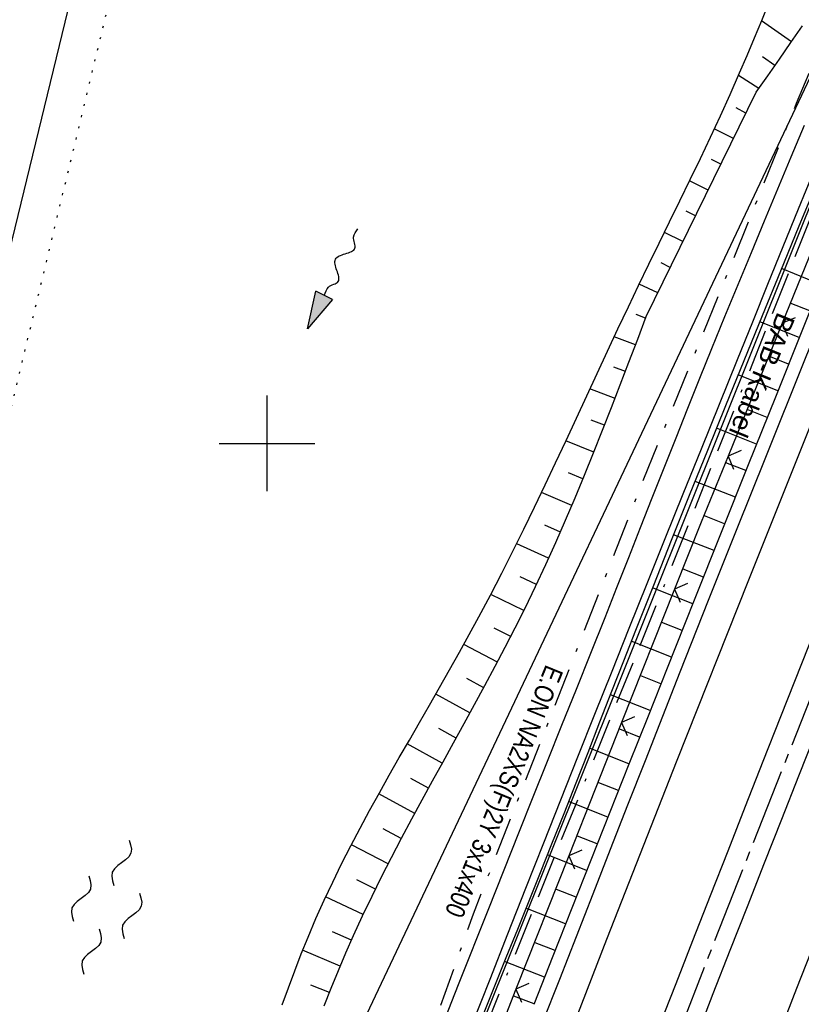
# Model space of a CAD drawing. Extents: x 511997 to 512565, y 475430 to 476399.
# Tile 21 of 32: x 512274 to 512356, y 476041 to 476144. Entities that reach past the tile are written whole.
import ezdxf
from ezdxf.enums import TextEntityAlignment as Align

# ---------------------------------------------------------------- set-up
doc = ezdxf.new("R2010")
doc.units = 0
doc.header["$LTSCALE"] = 10
doc.header["$MEASUREMENT"] = 0
for name, pattern in [('ACAD_ISO16W100', [73, 15, -6.5, 15, -6.5, 15, -7, 1, -7]), ('ACHSE', [5.5, 4, -0.5, 0.5, -0.5]), ('LT00', [0]), ('LT08', [0.42, 0.2, -0.1, 0.02, -0.1]), ('PUNKTX2_STR', [0.6, 0.1, -0.5])]:
    doc.linetypes.add(name, pattern=pattern)
doc.layers.get('0').update_dxf_attribs({"linetype": 'LT00'})
for name, color, linetype in [('--FLIEßRICHTPFEIL', 180, 'Continuous'), ('--WASSER_GRENZE', 180, 'PUNKTX2_STR'), ('--WASSER_NUTZUNG', 180, 'Continuous'), ('-AX-020', 250, 'ACHSE'), ('BAB-KABEL', 220, 'ACAD_ISO16W100'), ('BAB-KABEL_TEXT', 221, 'Continuous'), ('DFK_AB_L', 21, 'LT00'), ('DFK_KATASTER', 250, 'LT00'), ('STROM_TEXT', 80, 'Continuous'), ('STROM_UNTER', 80, 'LT08'), ('V89_AFBR_BAB', 250, 'LT00'), ('V89_BOESCH', 250, 'LT00'), ('V89_BOSCHUNG', 250, 'LT00'), ('V89_LD_MARK', 250, 'LT00'), ('V89_RASTER', 250, 'LT00'), ('V89_ZAUN', 40, 'LT00')]:
    doc.layers.add(name, color=color, linetype=linetype)
doc.styles.add('Beschrift', font='ARIAL.TTF')
doc.styles.add('Versorgungsltg', font='ARIAL.TTF', dxfattribs={"width": 0.8, "height": 2})

# ---------------------------------------------------------------- blocks, each defined once
blk = doc.blocks.new('SYMB7250')
at = {"color": 0, "linetype": 'ByBlock'}
for points in [[(-0.25, 0.28), (-0.208333, 0.308889), (-0.166667, 0.331111), (-0.125, 0.34), (-0.083333, 0.331111), (-0.041667, 0.308889), (0, 0.28)], [(0, 0.28), (0.041667, 0.251111), (0.083333, 0.228889), (0.125, 0.22), (0.166667, 0.228889), (0.208333, 0.251111), (0.25, 0.28)], [(-0.74, 0), (-0.698333, 0.028889), (-0.656667, 0.051111), (-0.615, 0.06), (-0.573333, 0.051111), (-0.531667, 0.028889), (-0.49, 0)], [(-0.49, 0), (-0.448333, -0.028889), (-0.406667, -0.051111), (-0.365, -0.06), (-0.323333, -0.051111), (-0.281667, -0.028889), (-0.24, 0)], [(0.24, 0), (0.281667, 0.028889), (0.323333, 0.051111), (0.365, 0.06), (0.406667, 0.051111), (0.448333, 0.028889), (0.49, 0)], [(0.49, 0), (0.531667, -0.028889), (0.573333, -0.051111), (0.615, -0.06), (0.656667, -0.051111), (0.698333, -0.028889), (0.74, 0)], [(-0.25, -0.28), (-0.208333, -0.251111), (-0.166667, -0.228889), (-0.125, -0.22), (-0.083333, -0.228889), (-0.041667, -0.251111), (0, -0.28)], [(0, -0.28), (0.041667, -0.308889), (0.083333, -0.331111), (0.125, -0.34), (0.166667, -0.331111), (0.208333, -0.308889), (0.25, -0.28)]]:
    blk.add_lwpolyline(points, dxfattribs=at)
blk = doc.blocks.new('FLIEßRICHTPFEIL')
at = {"layer": '--FLIEßRICHTPFEIL'}
blk.add_hatch(color=256, dxfattribs=at).paths.add_polyline_path([(-1.95, 0.4875), (-1.95, -0.4875), (0, 0)])
for p, q in [((-1.95, 0.4875), (-1.95, -0.4875)), ((-1.95, 0.4875), (0, 0)), ((0, 0), (-1.95, -0.4875))]:
    blk.add_line(p, q, dxfattribs=at)
at = {"layer": '--FLIEßRICHTPFEIL', "start_tangent": (-1, 0), "end_tangent": (-1, 0)}
blk.add_spline([(-1.95, 0), (-2.4375, 0), (-2.925, 0.325), (-3.4125, 0), (-3.9, -0.325), (-4.3875, 0), (-4.875, 0.325), (-5.3625, 0), (-5.85, 0)], degree=3, dxfattribs=at)
blk = doc.blocks.new('SYMB0024')
at = {"color": 0, "linetype": 'ByBlock'}
for p, q in [((-0.5, 0.5), (0, 0)), ((0, 0), (0.5, 0.5))]:
    blk.add_line(p, q, dxfattribs=at)

msp = doc.modelspace()

# ---------------------------------------------------------------- linework, layer by layer
at = {"layer": '--WASSER_GRENZE', "ltscale": 0.2}
msp.add_line((512269.89, 476089.8), (512290.56, 476175.43), dxfattribs=at)
at = {"layer": '-AX-020', "ltscale": 0.2, "flags": 128}
msp.add_lwpolyline([(512469.63, 476339.09), (512464.81, 476328.44), (512455.84, 476308.46), (512446.94, 476288.44), (512438.12, 476268.39), (512429.37, 476248.31), (512420.69, 476228.2), (512412.09, 476208.05), (512403.56, 476187.88), (512395.11, 476167.67), (512386.72, 476147.43), (512378.42, 476127.17), (512370.18, 476106.87), (512362.02, 476086.54), (512353.94, 476066.18), (512345.92, 476045.79), (512337.99, 476025.38), (512330.13, 476004.93), (512322.34, 475984.46), (512314.63, 475963.96), (512306.99, 475943.43), (512299.43, 475922.87), (512291.94, 475902.28), (512284.53, 475881.67), (512277.19, 475861.03), (512269.93, 475840.36), (512262.74, 475819.67), (512255.63, 475798.95), (512248.6, 475778.21), (512241.64, 475757.44), (512234.76, 475736.64), (512227.95, 475715.82), (512221.22, 475694.97), (512214.57, 475674.11), (512207.99, 475653.21), (512201.49, 475632.29), (512200.13, 475627.89), (512194.28, 475608.79), (512188.5, 475589.67), (512182.78, 475570.54), (512177.14, 475551.38), (512171.56, 475532.2), (512166.05, 475513.01), (512160.62, 475493.79), (512155.26, 475474.55), (512153.85, 475469.41)], dxfattribs=at)
at = {"layer": 'BAB-KABEL', "ltscale": 0.03, "flags": 128}
msp.add_lwpolyline([(512451.51, 476345.21), (512438.56, 476315.94), (512418.18, 476270.12), (512378.72, 476177.83), (512359.89, 476131.36), (512341.35, 476084.78), (512322.58, 476038.31), (512304.82, 475991.34), (512287.68, 475944.24), (512270.28, 475897.17), (512254.12, 475849.7), (512237.77, 475802.28), (512221.53, 475754.82), (512205.86, 475707.19), (512190.78, 475659.38), (512175.78, 475611.52), (512161.52, 475563.42), (512145.69, 475515.8), (512137.73, 475496.07), (512132.8, 475476.53)], dxfattribs=at)
at = {"layer": 'DFK_AB_L'}
msp.add_line((512317.92, 476027.85), (512361.86, 476137.59), dxfattribs=at)
at = {"layer": 'DFK_KATASTER'}
for p, q in [((512266.09, 476091.5), (512286.59, 476175.62)), ((512306.75, 476032.57), (512357.42, 476139.66))]:
    msp.add_line(p, q, dxfattribs=at)
at = {"layer": 'STROM_UNTER', "ltscale": 2, "flags": 128}
msp.add_lwpolyline([(512446.37, 476346.95), (512441.89, 476337.52), (512422.54, 476294.31), (512409.88, 476265.15), (512403.87, 476251.37), (512398.74, 476239.7), (512387.19, 476212.42), (512377.33, 476188.66), (512363.53, 476155.45), (512355.32, 476135.55), (512344.46, 476108.79), (512339.24, 476095.98), (512321.54, 476050.79), (512313.7, 476028.7), (512300.89, 475996.83), (512277.43, 475933.71), (512263.45, 475896.17), (512257.64, 475879.29), (512247.91, 475851.33), (512241.34, 475831.49), (512239.16, 475825.05), (512227.45, 475790.8), (512213.66, 475750.66), (512199.44, 475707.54), (512188.93, 475674.4), (512180.51, 475646.83), (512162.54, 475589.79), (512151.76, 475558.72), (512137.69, 475518.75), (512131.72, 475500.22), (512126.24, 475478.75)], dxfattribs=at)
at = {"layer": 'V89_AFBR_BAB'}
for points in [[(512385.35, 476149.83), (512382.91, 476143.89), (512380.48, 476137.96), (512377.96, 476131.81), (512375.45, 476125.66), (512372.95, 476119.5), (512370.45, 476113.35), (512368.44, 476108.41), (512366.45, 476103.47), (512364.45, 476098.53), (512362.47, 476093.59), (512360.25, 476088.05), (512358.05, 476082.51), (512355.85, 476076.96), (512353.66, 476071.41), (512351.82, 476066.73), (512349.98, 476062.05), (512348.15, 476057.37), (512346.31, 476052.69), (512344.48, 476048.01), (512342.71, 476043.5), (512340.95, 476038.99)], [(512328.84, 476039.52), (512330.59, 476043.98), (512332.34, 476048.45), (512334.08, 476052.91), (512335.9, 476057.56), (512337.72, 476062.2), (512339.54, 476066.84), (512341.36, 476071.48), (512343.19, 476076.12), (512346.15, 476083.61), (512349.13, 476091.09), (512352.12, 476098.56), (512356.14, 476108.57), (512360.19, 476118.58), (512362.64, 476124.6), (512365.1, 476130.62), (512367.56, 476136.64), (512370.03, 476142.66), (512372.01, 476147.5)], [(512344.87, 476037.92), (512346.64, 476042.47), (512348.42, 476047.02), (512350.21, 476051.58), (512352, 476056.14), (512353.8, 476060.7), (512355.59, 476065.26), (512357.39, 476069.82), (512359.17, 476074.3), (512360.94, 476078.79), (512362.72, 476083.27), (512364.5, 476087.75), (512366.29, 476092.23), (512368.58, 476097.95), (512370.89, 476103.66), (512373.2, 476109.37), (512375.52, 476115.08), (512377.75, 476120.53), (512379.98, 476125.98), (512382.21, 476131.43), (512384.44, 476136.88), (512386.36, 476141.55), (512388.28, 476146.23)], [(512356.14, 476133.25), (512354.75, 476129.92), (512353.36, 476126.58), (512351.97, 476123.25), (512350.59, 476119.92), (512349.21, 476116.58), (512347.83, 476113.24), (512346.47, 476109.9), (512345.21, 476106.78), (512343.96, 476103.66), (512342.71, 476100.54), (512341.47, 476097.41), (512340.23, 476094.29), (512339, 476091.16), (512337.77, 476088.03), (512336.53, 476084.9), (512335.29, 476081.77), (512333.8, 476078.02), (512332.3, 476074.26), (512330.79, 476070.51), (512329.29, 476066.75), (512327.78, 476063), (512326.28, 476059.25), (512323.13, 476051.33), (512319.99, 476043.4), (512316.87, 476035.47)], [(512321.43, 476039.23), (512323.31, 476043.99), (512325.18, 476048.74), (512327.06, 476053.49), (512328.94, 476058.24), (512330.71, 476062.73), (512332.49, 476067.22), (512334.27, 476071.71), (512336.06, 476076.19), (512337.85, 476080.67), (512339.73, 476085.36), (512341.62, 476090.05), (512343.51, 476094.74), (512345.4, 476099.42), (512347.29, 476104.11), (512349.18, 476108.79), (512350.77, 476112.73), (512352.36, 476116.66), (512353.95, 476120.59), (512355.54, 476124.52), (512357.14, 476128.45)]]:
    msp.add_lwpolyline(points, dxfattribs=at)
at = {"layer": 'V89_BOESCH'}
for points in [[(512301.59, 476041.29), (512302.23, 476043.08), (512302.89, 476044.86), (512303.57, 476046.63), (512304.28, 476048.38), (512305.1, 476050.32), (512305.96, 476052.24), (512306.86, 476054.14), (512307.79, 476056.03), (512308.74, 476057.91), (512309.72, 476059.77), (512310.72, 476061.63), (512311.74, 476063.48), (512312.77, 476065.32), (512313.82, 476067.16), (512314.87, 476068.99), (512315.92, 476070.82), (512316.98, 476072.65), (512318.03, 476074.49), (512319.08, 476076.32), (512320.12, 476078.16), (512321.14, 476080.01), (512322.15, 476081.86), (512323.36, 476084.14), (512324.54, 476086.42), (512325.69, 476088.72), (512326.83, 476091.03), (512327.95, 476093.34), (512329.06, 476095.66), (512330.16, 476097.99), (512331.25, 476100.31), (512332.33, 476102.65), (512333.41, 476104.98), (512334.49, 476107.31), (512335.58, 476109.64), (512336.67, 476111.97), (512337.77, 476114.3), (512338.84, 476116.52), (512339.91, 476118.73), (512340.99, 476120.94), (512342.07, 476123.16), (512343.15, 476125.37), (512344.23, 476127.59), (512345.29, 476129.81), (512346.34, 476132.03), (512347.38, 476134.26), (512348.4, 476136.5), (512349.39, 476138.75), (512350.17, 476140.58), (512350.94, 476142.4), (512351.71, 476144.23), (512352.46, 476146.07)], [(512369.79, 476146.13), (512367.58, 476140.71), (512365.38, 476135.29), (512363.19, 476129.87), (512361, 476124.44), (512358.82, 476119.01), (512355.97, 476111.93), (512353.14, 476104.85), (512350.3, 476097.77), (512347.48, 476090.69), (512344.65, 476083.6), (512341.82, 476076.52), (512339.82, 476071.5), (512337.82, 476066.48), (512335.82, 476061.46), (512333.83, 476056.44), (512331.85, 476051.41), (512329.87, 476046.38), (512327.9, 476041.35)], [(512305.95, 476041.18), (512306.7, 476043.03), (512307.46, 476044.88), (512308.24, 476046.73), (512309.04, 476048.56), (512309.99, 476050.62), (512310.97, 476052.66), (512311.97, 476054.7), (512313, 476056.72), (512314.05, 476058.73), (512315.12, 476060.74), (512316.2, 476062.74), (512317.29, 476064.73), (512318.39, 476066.72), (512319.49, 476068.71), (512320.59, 476070.7), (512321.69, 476072.7), (512322.77, 476074.69), (512323.84, 476076.7), (512324.9, 476078.71), (512325.94, 476080.73), (512326.96, 476082.76), (512328.06, 476085.04), (512329.13, 476087.34), (512330.18, 476089.66), (512331.2, 476091.99), (512332.2, 476094.32), (512333.17, 476096.67), (512334.13, 476099.03), (512335.07, 476101.39), (512336, 476103.76), (512336.92, 476106.13), (512337.83, 476108.51), (512338.74, 476110.89), (512339.64, 476113.27), (512351.11, 476136.72), (512352.33, 476138.44), (512353.55, 476140.18), (512354.76, 476141.91), (512355.96, 476143.65)], [(512357.52, 476127.39), (512355.59, 476122.71), (512353.66, 476118.02), (512351.74, 476113.33), (512349.83, 476108.64), (512347.93, 476103.95), (512346.03, 476099.26), (512344.13, 476094.56), (512342.25, 476089.86), (512340.38, 476085.15), (512338.52, 476080.44), (512337.26, 476077.25), (512336.01, 476074.05), (512334.76, 476070.86), (512333.52, 476067.66), (512332.26, 476064.47), (512331.01, 476061.27), (512329.74, 476058.09), (512328.55, 476055.11), (512327.36, 476052.15), (512326.16, 476049.18), (512324.96, 476046.21), (512323.77, 476043.25), (512322.57, 476040.28)]]:
    msp.add_lwpolyline(points, dxfattribs=at)
at = {"layer": 'V89_BOSCHUNG'}
for p, q in [((512354.82, 476141.99), (512351.68, 476144.18)), ((512353.09, 476139.53), (512351.8, 476140.44)), ((512351.4, 476137.13), (512349.27, 476138.47)), ((512350.04, 476134.52), (512349.03, 476135.09)), ((512348.74, 476131.88), (512346.74, 476132.88)), ((512347.43, 476129.19), (512346.44, 476129.68)), ((512346.11, 476126.49), (512344.17, 476127.46)), ((512344.79, 476123.8), (512343.82, 476124.28)), ((512343.47, 476121.1), (512341.54, 476122.06)), ((512342.15, 476118.41), (512341.19, 476118.89)), ((512357.86, 476116.63), (512353.77, 476118.29)), ((512340.85, 476115.74), (512338.9, 476116.64)), ((512356.74, 476113.85), (512354.69, 476114.68)), ((512339.57, 476113.09), (512338.58, 476113.5)), ((512355.63, 476111.08), (512351.49, 476112.72)), ((512338.52, 476110.32), (512336.29, 476111.16)), ((512354.52, 476108.3), (512352.44, 476109.12)), ((512337.45, 476107.51), (512336.23, 476107.97)), ((512353.4, 476105.51), (512349.23, 476107.16)), ((512336.37, 476104.7), (512333.75, 476105.72)), ((512352.29, 476102.73), (512350.19, 476103.55)), ((512335.27, 476101.9), (512333.88, 476102.45)), ((512351.17, 476099.94), (512346.97, 476101.6)), ((512334.16, 476099.1), (512331.23, 476100.28)), ((512350.06, 476097.16), (512347.95, 476097.99)), ((512333.02, 476096.31), (512331.49, 476096.94)), ((512348.95, 476094.37), (512344.73, 476096.03)), ((512331.86, 476093.52), (512328.69, 476094.88)), ((512347.83, 476091.59), (512345.72, 476092.42)), ((512330.66, 476090.74), (512329.03, 476091.47)), ((512346.72, 476088.8), (512342.49, 476090.46)), ((512329.43, 476087.99), (512326.09, 476089.52)), ((512345.61, 476086.01), (512343.5, 476086.85)), ((512328.15, 476085.24), (512326.46, 476086.05)), ((512344.5, 476083.23), (512340.27, 476084.89)), ((512326.84, 476082.52), (512323.4, 476084.21)), ((512325.47, 476079.81), (512323.74, 476080.7)), ((512343.39, 476080.44), (512341.28, 476081.27)), ((512324.07, 476077.12), (512320.57, 476078.99)), ((512342.27, 476077.65), (512338.07, 476079.31)), ((512322.65, 476074.46), (512320.88, 476075.42)), ((512341.16, 476074.87), (512339.07, 476075.69)), ((512321.21, 476071.82), (512317.63, 476073.79)), ((512340.05, 476072.08), (512335.88, 476073.72)), ((512319.76, 476069.19), (512317.95, 476070.19)), ((512338.94, 476069.29), (512336.87, 476070.11)), ((512318.31, 476066.57), (512314.64, 476068.59)), ((512337.83, 476066.51), (512333.7, 476068.13)), ((512316.86, 476063.95), (512315.01, 476064.96)), ((512336.72, 476063.72), (512334.66, 476064.53)), ((512315.44, 476061.32), (512311.67, 476063.35)), ((512335.61, 476060.93), (512331.51, 476062.55)), ((512314.03, 476058.69), (512312.13, 476059.7)), ((512334.51, 476058.14), (512332.46, 476058.95)), ((512312.66, 476056.05), (512308.81, 476058.03)), ((512333.4, 476055.35), (512329.3, 476056.97)), ((512311.33, 476053.4), (512309.38, 476054.36)), ((512332.3, 476052.56), (512330.24, 476053.37)), ((512310.04, 476050.73), (512306.12, 476052.58)), ((512331.2, 476049.77), (512327.06, 476051.4)), ((512308.82, 476048.05), (512306.85, 476048.93)), ((512330.1, 476046.98), (512328.02, 476047.8)), ((512307.64, 476045.33), (512303.71, 476047)), ((512329.01, 476044.19), (512324.81, 476045.84)), ((512306.51, 476042.59), (512304.57, 476043.37)), ((512327.92, 476041.39), (512325.8, 476042.22))]:
    msp.add_line(p, q, dxfattribs=at)
at = {"layer": 'V89_LD_MARK'}
for points in [[(512401.07, 476156.59), (512394.83, 476141.52), (512388.65, 476126.43), (512382.5, 476111.33), (512377.92, 476099.96), (512373.36, 476088.59), (512368.82, 476077.21), (512364.31, 476065.81), (512359.82, 476054.41), (512355.35, 476043), (512348.01, 476024.09), (512340.74, 476005.17), (512333.53, 475986.21), (512326.38, 475967.24), (512319.29, 475948.24), (512312.26, 475929.22), (512305.78, 475911.48), (512299.34, 475893.73), (512292.97, 475875.95), (512286.64, 475858.16), (512280.38, 475840.35), (512274.17, 475822.51), (512268.01, 475804.66), (512261.91, 475786.79)], [(512236.82, 475775.99), (512243.64, 475796.18), (512250.53, 475816.34), (512257.5, 475836.48), (512264.53, 475856.6), (512271.63, 475876.69), (512278.81, 475896.75), (512286.05, 475916.79), (512293.36, 475936.81), (512298.25, 475950.07), (512303.17, 475963.33), (512308.12, 475976.57), (512313.11, 475989.81), (512318.12, 476003.03), (512323.17, 476016.24), (512328.25, 476029.43), (512335.52, 476048.16), (512342.86, 476066.87), (512350.27, 476085.55), (512357.74, 476104.2), (512365.27, 476122.83), (512372.87, 476141.43), (512378.58, 476155.29)]]:
    msp.add_lwpolyline(points, dxfattribs=at)
at = {"layer": 'V89_RASTER'}
for p, q in [((512300, 476095), (512300, 476105)), ((512295, 476100), (512305, 476100))]:
    msp.add_line(p, q, dxfattribs=at)
at = {"layer": 'V89_ZAUN'}
for p, q in [((512359.48, 476126.47), (512353.83, 476112.57)), ((512353.83, 476112.57), (512348.18, 476098.68)), ((512342.59, 476084.76), (512337.06, 476070.81)), ((512337.06, 476070.81), (512331.53, 476056.87)), ((512331.53, 476056.87), (512326.01, 476042.93)), ((512326.01, 476042.93), (512320.48, 476028.98))]:
    msp.add_line(p, q, dxfattribs=at)
msp.add_lwpolyline([(512348.18, 476098.68), (512345.37, 476091.77), (512342.59, 476084.76)], dxfattribs=at)

# ---------------------------------------------------------------- block references
at = {"layer": '--FLIEßRICHTPFEIL', "xscale": 1.999999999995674, "yscale": 1.999999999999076, "zscale": 2, "rotation": 243.2634366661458}
msp.add_blockref('FLIEßRICHTPFEIL', (512304.22, 476112), dxfattribs=at)
at = {"layer": '--WASSER_NUTZUNG', "xscale": 9.99999999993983, "yscale": 10.00000000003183, "zscale": 10, "rotation": 251.2882999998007}
msp.add_blockref('SYMB7250', (512283.22, 476051.52), dxfattribs=at)
at = {"layer": 'V89_ZAUN', "yscale": 2.099999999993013, "zscale": 2.1}
for p, xscale, rotation in [((512353.83, 476112.57), 2.100000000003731, 247.8711571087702), ((512348.18, 476098.68), 2.100000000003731, 247.8711571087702), ((512342.59, 476084.76), 2.100000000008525, 248.3755271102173), ((512337.06, 476070.81), 2.100000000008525, 248.3755271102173), ((512331.53, 476056.87), 2.100000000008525, 248.3755271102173), ((512326.01, 476042.93), 2.100000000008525, 248.3755271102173)]:
    msp.add_blockref('SYMB0024', p, dxfattribs=dict(at, xscale=xscale, rotation=rotation))

# ---------------------------------------------------------------- texts
at = {"layer": 'BAB-KABEL_TEXT', "style": 'Beschrift'}
msp.add_text('BAB-Kabel', height=2, rotation=247.8668, dxfattribs=at).set_placement((512350.8, 476107.51), align=Align.CENTER)
at = {"layer": 'STROM_TEXT', "style": 'Versorgungsltg', "width": 0.8}
msp.add_text('E.ON NA2XS(F)2Y 3x1x400', height=2, rotation=247.7959, dxfattribs=at).set_placement((512323.85, 476063.97), align=Align.CENTER)

doc.saveas('drawing.dxf')
